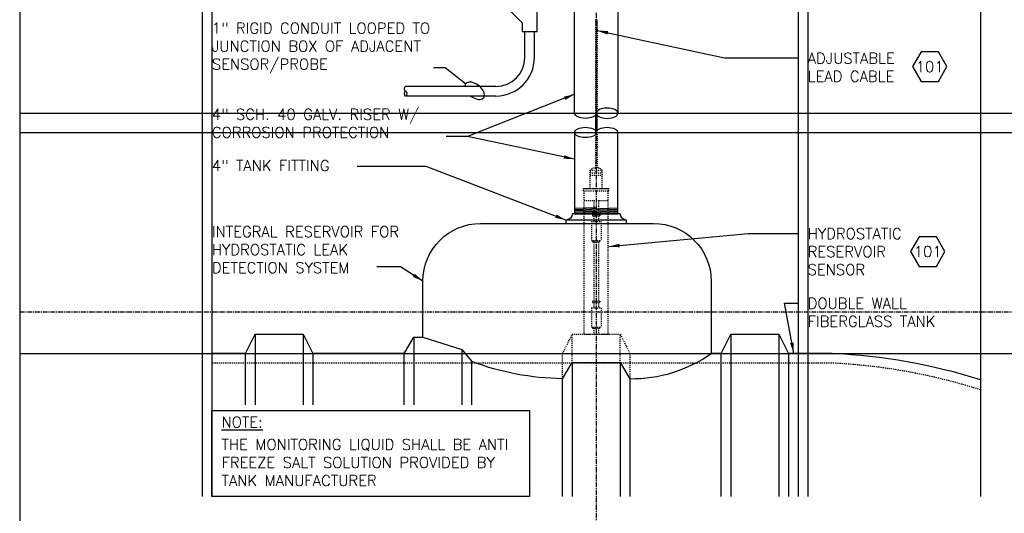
# Model space of a CAD drawing. Extents: x -1276 to 451, y 2026 to 3394.
# Tile 92 of 104: x -462 to -360, y 3288 to 3340. Entities that reach past the tile are written whole.
import ezdxf
from ezdxf.enums import TextEntityAlignment as Align

# ---------------------------------------------------------------- set-up
doc = ezdxf.new("R2010")
doc.units = 0
doc.header["$MEASUREMENT"] = 0
for name, pattern in [('CENTER1', [0.6625, 0.5, -0.075, 0.0125, -0.075]), ('HIDDEN3', [0.2, 0.125, -0.075]), ('HIDDEN5', [0.05, 0.025, -0.025])]:
    doc.linetypes.add(name, pattern=pattern)
doc.layers.get('0').update_dxf_attribs({"linetype": 'CONTINUOUS'})
for name, color, linetype in [('CONDUIT', 2, 'CONTINUOUS'), ('FREEZE-OUTLINE-TITLES', 60, 'CONTINUOUS'), ('GALV-4-PIPE', 4, 'CONTINUOUS'), ('PROBE', 2, 'CONTINUOUS'), ('TANK-BUNG-OPENING-4', 3, 'CONTINUOUS'), ('TANK-UST', 5, 'CONTINUOUS'), ('TANK-UST-RIB', 5, 'CONTINUOUS'), ('TEXT', 3, 'CONTINUOUS')]:
    doc.layers.add(name, color=color, linetype=linetype)
doc.layers.add('FREEZE-LINES', color=8, linetype='CONTINUOUS', plot=False)
doc.styles.add('SIMPLEX', font='simplex')
doc.dimstyles.new('DIM12', dxfattribs={"dimscale": 12, "dimtxt": 0.09375, "dimasz": 0.09375, "dimexe": 0.0625, "dimexo": 0.0625, "dimgap": 0.0625, "dimtad": 1, "dimdec": 4, "dimzin": 3, "dimdsep": 46, "dimlunit": 4, "dimtxsty": 'SIMPLEX', "dimcen": 0, "dimclrd": 3, "dimclre": 3, "dimclrt": 3, "dimadec": 0, "dimazin": 0, "dimtfac": 1, "dimtdec": 4, "dimtmove": 0, "dimatfit": 3, "dimfxl": 1, "dimfrac": 2, "dimtolj": 1, "dimtzin": 3, "dimarcsym": 0})

# ---------------------------------------------------------------- blocks, each defined once
blk = doc.blocks.new('HEX')
at = {"color": 3}
blk.add_lwpolyline([(-0.0577, 0.1), (-0.1155, 0), (-0.0577, -0.1), (0.0577, -0.1), (0.1155, 0), (0.0577, 0.1)], close=True, dxfattribs=at)
at = {"color": 3, "style": 'SIMPLEX'}
blk.add_attdef('D#', text='', height=0.08, dxfattribs=at).set_placement((0, 0), align=Align.MIDDLE)

msp = doc.modelspace()

# ---------------------------------------------------------------- linework, layer by layer
at = {"layer": 'CONDUIT'}
for p, q in [((-409.52263, 3335.60841), (-409.52263, 3338.32722)), ((-408.52263, 3335.60841), (-408.52263, 3338.32722)), ((-412.52263, 3332.60841), (-421.92994, 3332.60841)), ((-412.52263, 3331.60841), (-421.92994, 3331.60841))]:
    msp.add_line(p, q, dxfattribs=at)
msp.add_lwpolyline([(-409.80044, 3341.73037), (-411.05755, 3340.47325), (-409.80044, 3339.21614), (-409.80044, 3338.32722), (-408.24483, 3338.32722), (-408.24483, 3342.10511), (-409.80044, 3342.10511)], close=True, dxfattribs=at)
for radius in [3, 4]:
    msp.add_arc((-412.52263, 3335.60841), radius, 270, 0, dxfattribs=at)
at = {"layer": 'CONDUIT', "linetype": 'Continuous', "extrusion": (0, 0, -1)}
msp.add_ellipse((-421.92994, 3332.35841), major_axis=(0, 0.25), ratio=0.479200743, start_param=3.141592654, end_param=6.283185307, dxfattribs=at)
at = {"layer": 'CONDUIT', "linetype": 'Continuous'}
msp.add_ellipse((-421.92994, 3331.85841), major_axis=(0, -0.25), ratio=0.479200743, dxfattribs=at)
at = {"layer": 'FREEZE-LINES', "color": 8, "linetype": 'CENTER1'}
for p, q in [((-402.08631, 3393.81703), (-402.08631, 3237.81703)), ((-462.08631, 3309.13699), (-342.08631, 3309.13699))]:
    msp.add_line(p, q, dxfattribs=at)
at = {"layer": 'FREEZE-LINES', "color": 8, "linetype": 'Continuous'}
for p, q in [((-381.08631, 3373.41534), (-381.08631, 3289.94183)), ((-380.08631, 3373.41534), (-380.08631, 3289.94183)), ((-443.08631, 3370.81227), (-443.08631, 3289.94183)), ((-442.08631, 3370.81227), (-442.08631, 3289.94183)), ((-362.08631, 3370.81227), (-362.08631, 3289.94183)), ((-462.08631, 3329.81703), (-342.08631, 3329.81703)), ((-462.08631, 3327.81703), (-342.08631, 3327.81703)), ((-462.08631, 3304.81703), (-342.08631, 3304.81703))]:
    msp.add_line(p, q, dxfattribs=at)
at = {"layer": 'FREEZE-OUTLINE-TITLES', "color": 60, "linetype": 'Continuous'}
msp.add_lwpolyline([(-342.08631, 3393.81703), (-462.08631, 3393.81703), (-462.08631, 3237.81703), (-342.08631, 3237.81703)], close=True, dxfattribs=at)
at = {"layer": 'GALV-4-PIPE', "color": 7}
for p, q in [((-402.08631, 3319.97315), (-404.33631, 3319.89736)), ((-399.83631, 3319.92387), (-404.33631, 3319.77229)), ((-399.83631, 3319.7988), (-404.33631, 3319.64722)), ((-399.83631, 3319.67373), (-404.33631, 3319.52215)), ((-399.83631, 3319.54865), (-404.33631, 3319.39708)), ((-399.83631, 3319.42358), (-402.08631, 3319.3478))]:
    msp.add_line(p, q, dxfattribs=at)
at = {"layer": 'GALV-4-PIPE'}
for points in [[(-404.33631, 3329.81703), (-404.33631, 3353.08054), (-399.83631, 3353.08054), (-399.83631, 3329.81703)], [(-404.33631, 3327.81703), (-404.33631, 3319.3478), (-399.83631, 3319.3478), (-399.83631, 3327.81703)]]:
    msp.add_lwpolyline(points, dxfattribs=at)
at = {"layer": 'GALV-4-PIPE', "linetype": 'Continuous', "extrusion": (0, 0, -1)}
msp.add_ellipse((-400.96037, 3329.81703), major_axis=(-1.12406, 0), ratio=0.479200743, dxfattribs=at)
at = {"layer": 'GALV-4-PIPE', "extrusion": (0, 0, -1)}
for centre, major_axis in [((-403.2085, 3329.81703), (-1.12406, 0)), ((-400.96412, 3327.81703), (1.12406, 0))]:
    msp.add_ellipse(centre, major_axis=major_axis, ratio=0.479200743, start_param=3.141592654, end_param=6.283185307, dxfattribs=at)
at = {"layer": 'GALV-4-PIPE', "linetype": 'Continuous'}
msp.add_ellipse((-403.21225, 3327.81703), major_axis=(1.12406, 0), ratio=0.479200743, dxfattribs=at)
at = {"layer": 'PROBE', "color": 1, "linetype": 'HIDDEN5'}
for p, q in [((-402.18006, 3339.562), (-402.18006, 3329.59962)), ((-401.99256, 3339.55018), (-401.99256, 3330.03031)), ((-401.99256, 3328.03443), (-401.99256, 3324.11703)), ((-402.18006, 3327.60374), (-402.18006, 3324.11703)), ((-402.18006, 3324.11703), (-401.99256, 3324.11703)), ((-402.71131, 3321.97953), (-402.71131, 3323.86703)), ((-402.71131, 3323.61703), (-401.46131, 3323.61703)), ((-402.71131, 3323.36703), (-401.46131, 3323.36703)), ((-402.08631, 3323.74203), (-402.08631, 3323.61703)), ((-401.46131, 3321.97953), (-401.46131, 3323.86703)), ((-403.39881, 3321.97953), (-400.77381, 3321.97953)), ((-403.39881, 3321.72953), (-403.39881, 3321.97953)), ((-403.33631, 3321.97953), (-400.83631, 3321.97953)), ((-400.77381, 3321.72953), (-400.77381, 3321.97953)), ((-403.39881, 3321.72953), (-400.77381, 3321.72953)), ((-403.33631, 3306.81703), (-403.33631, 3321.72953)), ((-400.83631, 3306.81703), (-400.83631, 3321.72953)), ((-403.33631, 3320.72953), (-400.83631, 3320.72953)), ((-402.33631, 3320.72953), (-402.33631, 3319.24984)), ((-401.83631, 3320.72953), (-401.83631, 3319.24984)), ((-402.46131, 3319.24984), (-402.46131, 3319.12484)), ((-402.46131, 3319.24984), (-401.71131, 3319.24984)), ((-402.46131, 3319.12484), (-401.71131, 3319.12484)), ((-402.33631, 3319.12484), (-402.33631, 3318.56703)), ((-401.83631, 3319.12484), (-401.83631, 3318.56703)), ((-401.71131, 3319.24984), (-401.71131, 3319.12484)), ((-402.58631, 3318.56703), (-401.58631, 3318.56703)), ((-402.58631, 3318.56703), (-402.58631, 3316.56703)), ((-401.58631, 3318.56703), (-401.58631, 3316.56703)), ((-402.58631, 3316.56703), (-401.58631, 3316.56703)), ((-402.46131, 3316.56703), (-402.46131, 3316.44203)), ((-402.46131, 3316.44203), (-401.71131, 3316.44203)), ((-402.33631, 3316.44203), (-402.33631, 3310.24984)), ((-401.83631, 3316.44203), (-401.83631, 3310.24984)), ((-401.71131, 3316.56703), (-401.71131, 3316.44203)), ((-402.58631, 3309.56703), (-401.58631, 3309.56703)), ((-402.58631, 3309.56703), (-402.58631, 3307.56703)), ((-402.46131, 3310.24984), (-402.46131, 3310.12484)), ((-402.46131, 3310.24984), (-401.71131, 3310.24984)), ((-402.46131, 3310.12484), (-401.71131, 3310.12484)), ((-402.33631, 3310.12484), (-402.33631, 3309.56703)), ((-402.33631, 3310.12484), (-402.33631, 3309.56703)), ((-401.83631, 3310.12484), (-401.83631, 3309.56703)), ((-401.83631, 3310.12484), (-401.83631, 3309.56703)), ((-401.71131, 3310.24984), (-401.71131, 3310.12484)), ((-401.58631, 3309.56703), (-401.58631, 3307.56703)), ((-402.58631, 3307.56703), (-401.58631, 3307.56703)), ((-402.46131, 3307.56703), (-402.46131, 3307.44203)), ((-401.71131, 3307.56703), (-401.71131, 3307.44203)), ((-403.33631, 3306.81703), (-400.83631, 3306.81703)), ((-403.33631, 3306.81703), (-400.83631, 3306.81703)), ((-402.46131, 3307.44203), (-401.71131, 3307.44203)), ((-402.33631, 3307.44203), (-402.33631, 3306.81703)), ((-401.83631, 3307.44203), (-401.83631, 3306.81703))]:
    msp.add_line(p, q, dxfattribs=at)
at = {"layer": 'PROBE', "linetype": 'Continuous'}
for p, q in [((-402.18006, 3329.59962), (-402.18006, 3327.60374)), ((-401.99256, 3328.03443), (-401.99256, 3330.03031))]:
    msp.add_line(p, q, dxfattribs=at)
at = {"layer": 'PROBE', "color": 1, "linetype": 'HIDDEN5'}
for centre, radius, start, end in [((-402.20627, 3323.48325), 0.63431, 87.6324466, 142.7698007), ((-401.96636, 3323.48325), 0.63431, 37.2301993, 92.3675534), ((-402.39881, 3323.39912), 0.46394, 47.6561357, 132.3438643), ((-401.77381, 3323.39912), 0.46394, 47.6561357, 132.3438643)]:
    msp.add_arc(centre, radius, start, end, dxfattribs=at)
at = {"layer": 'TANK-BUNG-OPENING-4', "linetype": 'Continuous'}
msp.add_line((-398.93711, 3318.6986), (-405.23551, 3318.6986), dxfattribs=at)
msp.add_lwpolyline([(-398.93711, 3318.3478), (-398.93711, 3318.6986, -0.414213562), (-399.58631, 3319.3478), (-404.58631, 3319.3478, -0.414213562), (-405.23551, 3318.6986), (-405.23551, 3318.3478)], format="xyb", dxfattribs=at)
at = {"layer": 'TANK-UST'}
for p, q in [((-438.58631, 3304.81703), (-442.08631, 3304.81703)), ((-422.08631, 3304.81703), (-431.58631, 3304.81703)), ((-389.08631, 3304.81703), (-390.12592, 3304.81703))]:
    msp.add_line(p, q, dxfattribs=at)
at = {"layer": 'TANK-UST', "color": 5, "linetype": 'Continuous'}
for points in [[(-420.12436, 3306.50453), (-420.12436, 3312.34703, -0.414213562), (-414.12436, 3318.34703), (-396.12592, 3318.34703, -0.414213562), (-390.12592, 3312.34703), (-390.12592, 3304.81703)], [(-398.58631, 3302.19203, 0.157892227), (-390.12592, 3304.81703)], [(-405.58631, 3302.19203, -0.088052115), (-415.08631, 3303.99994)]]:
    msp.add_lwpolyline(points, format="xyb", dxfattribs=at)
at = {"layer": 'TANK-UST'}
msp.add_lwpolyline([(-362.08631, 3302.07202, 0.064565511), (-377.5503, 3304.81703), (-382.08631, 3304.81703)], format="xyb", dxfattribs=at)
at = {"layer": 'TANK-UST', "color": 2, "linetype": 'HIDDEN3'}
msp.add_lwpolyline([(-362.08631, 3301.0229, 0.065782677), (-377.57356, 3303.81703), (-382.06676, 3303.81703), (-442.08631, 3303.81703)], format="xyb", dxfattribs=at)
at = {"layer": 'TANK-UST-RIB', "color": 7}
for p, q in [((-437.58631, 3306.81703), (-437.58631, 3299.47277)), ((-432.58631, 3306.81703), (-432.58631, 3299.47277)), ((-421.08631, 3306.50453), (-421.08631, 3299.47277)), ((-388.08631, 3306.81703), (-388.08631, 3289.94183)), ((-383.08631, 3306.81703), (-383.08631, 3289.94183)), ((-416.08631, 3305.2384), (-416.08631, 3299.47277)), ((-404.58631, 3303.87953), (-404.58631, 3289.94183)), ((-399.58631, 3303.87953), (-399.58631, 3289.94183))]:
    msp.add_line(p, q, dxfattribs=at)
at = {"layer": 'TANK-UST-RIB'}
for p, q in [((-422.08631, 3304.81703), (-421.08631, 3306.50453)), ((-421.08631, 3306.50453), (-420.12436, 3306.50453)), ((-420.12436, 3306.50453), (-416.08631, 3305.2384)), ((-422.08631, 3299.47277), (-422.08631, 3304.81703)), ((-416.08631, 3305.2384), (-415.08631, 3303.99994)), ((-415.08631, 3303.99994), (-415.08631, 3299.47277)), ((-405.58631, 3302.19203), (-404.58631, 3303.87953)), ((-404.58631, 3303.87953), (-399.58631, 3303.87953)), ((-399.58631, 3303.87953), (-398.58631, 3302.19203)), ((-405.58631, 3289.94183), (-405.58631, 3302.19203)), ((-398.58631, 3302.19203), (-398.58631, 3289.94183))]:
    msp.add_line(p, q, dxfattribs=at)
at = {"layer": 'TANK-UST-RIB', "color": 7, "linetype": 'HIDDEN5'}
for p, q in [((-404.58631, 3303.81703), (-404.58631, 3306.81703)), ((-399.58631, 3303.81703), (-399.58631, 3306.81703))]:
    msp.add_line(p, q, dxfattribs=at)
at = {"layer": 'TANK-UST-RIB'}
for points in [[(-438.58631, 3299.47277), (-438.58631, 3304.81703), (-437.58631, 3306.81703), (-432.58631, 3306.81703), (-431.58631, 3304.81703), (-431.58631, 3299.47277)], [(-389.08631, 3289.94183), (-389.08631, 3304.81703), (-388.08631, 3306.81703), (-383.08631, 3306.81703), (-382.08631, 3304.81703), (-382.08631, 3289.94183)]]:
    msp.add_lwpolyline(points, dxfattribs=at)
at = {"layer": 'TANK-UST-RIB', "color": 7, "linetype": 'HIDDEN5'}
msp.add_lwpolyline([(-405.58631, 3302.19203), (-405.58631, 3304.81703), (-404.58631, 3306.81703), (-399.58631, 3306.81703), (-398.58631, 3304.81703), (-398.58631, 3302.19203)], dxfattribs=at)
at = {"layer": 'TEXT'}
msp.add_lwpolyline([(-415.68507, 3332.88638), (-417.80147, 3334.52399), (-419.01702, 3334.52399)], dxfattribs=at)
msp.add_lwpolyline([(-409.02857, 3289.94183), (-442.08631, 3289.94183), (-442.08631, 3298.8901), (-409.02857, 3298.8901)], close=True, dxfattribs=at)
at = {"layer": 'TEXT', "linetype": 'Continuous'}
msp.add_ellipse((-414.74101, 3332.1559), major_axis=(0.94375, -0.73025), ratio=0.568356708, start_param=4.727680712, end_param=9.839124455, dxfattribs=at)

# ---------------------------------------------------------------- block references
at = {"layer": 'TEXT'}
ref = msp.add_blockref('HEX', (-367.38126, 3334.66625), dxfattribs=dict(at, xscale=15.46987781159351, yscale=15.46987781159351, zscale=15.46987781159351))
ref.add_attrib('D#', '101', dxfattribs={"layer": '0', "height": 1.125, "style": 'SIMPLEX'}).set_placement((-367.38126, 3334.66625), align=Align.MIDDLE)
ref = msp.add_blockref('HEX', (-367.58761, 3315.4243), dxfattribs=dict(at, xscale=15.46987781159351, yscale=15.46987781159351, zscale=15.46987781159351))
ref.add_attrib('D#', '101', dxfattribs={"layer": '0', "height": 1.125, "style": 'SIMPLEX'}).set_placement((-367.58761, 3315.4243), align=Align.MIDDLE)

# ---------------------------------------------------------------- texts
at = {"layer": 'TEXT', "style": 'SIMPLEX'}
msp.add_text('%%uNOTE:', height=1.125, dxfattribs=at).set_placement((-441.08631, 3297.10922))
at = {"layer": 'TEXT', "char_height": 1.125, "attachment_point": 1, "style": 'SIMPLEX'}
for s, insert, width in [('1" RIGID CONDUIT LOOPED TO JUNCTION BOX OF ADJACENT SENSOR/PROBE', (-442.0864, 3339.23164), 24.9725898), ('ADJUSTABLE LEAD CABLE', (-380.08631, 3336.10049), 12.7706294), ('4" SCH. 40 GALV. RISER W/ CORROSION PROTECTION', (-442.08631, 3330.25873), 24.6853813), ('4" TANK FITTING', (-442.08631, 3324.93098), 14.0892857), ('INTEGRAL RESERVOIR FOR HYDROSTATIC LEAK DETECTION SYSTEM', (-442.08631, 3318.05113), 23.350988), ('HYDROSTATIC RESERVOIR SENSOR', (-380.08631, 3317.85391), 16.0464713), ('DOUBLE WALL FIBERGLASS TANK', (-380.08631, 3310.59531), 16.1506309), ('THE MONITORING LIQUID SHALL BE ANTI FREEZE SALT SOLUTION PROVIDED BY TANK MANUFACTURER', (-441.08631, 3295.90852), 32.4320206)]:
    msp.add_mtext(s, dxfattribs=dict(at, insert=insert, width=width))

# ---------------------------------------------------------------- leaders
at = {"layer": 'TEXT'}
for points in [[(-401.99259, 3338.42137), (-388.73614, 3335.58724), (-381.08631, 3335.58724)], [(-404.33631, 3331.7833), (-415.48709, 3327.38328), (-417.7206, 3327.38328)], [(-404.33631, 3325.03318), (-415.48709, 3327.38328)], [(-405.23551, 3318.6986), (-419.78116, 3324.29005), (-426.97553, 3324.29005)], [(-400.78714, 3315.94696), (-386.29196, 3317.31113), (-381.08631, 3317.31113)], [(-420.12436, 3312.34703), (-422.44161, 3313.8191), (-424.9105, 3313.8191)], [(-381.53395, 3304.81703), (-382.48213, 3310.06073), (-381.08631, 3310.06073)]]:
    msp.add_leader(points, dimstyle='DIM12', dxfattribs=at)

doc.saveas('drawing.dxf')
